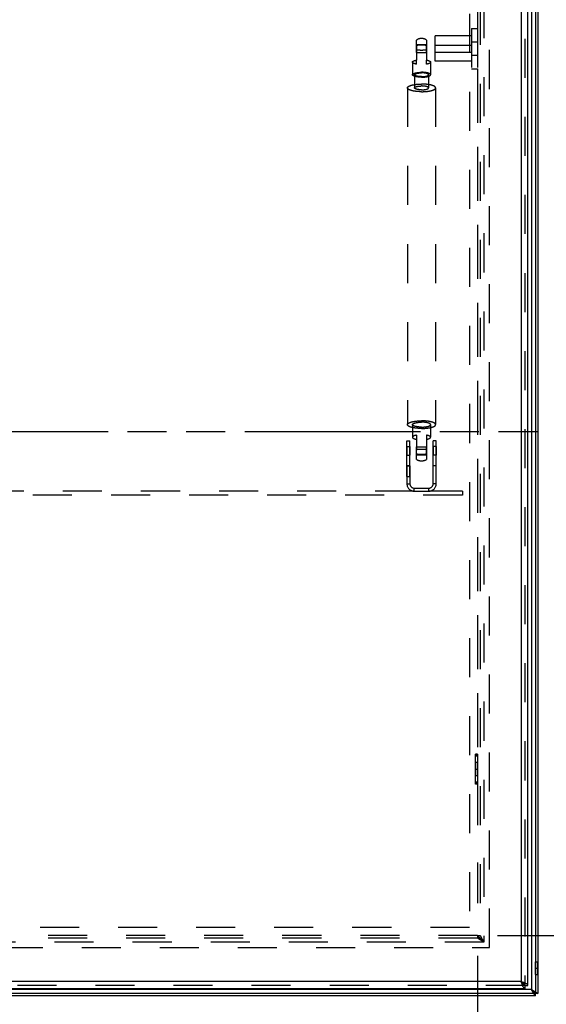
# Model space of a CAD drawing. Header units: millimetres. Extents: x 0 to 4200, y 0 to 5940.
# Tile 4 of 8: x 1463 to 1986, y 3072 to 4049. Entities that reach past the tile are written whole.
import ezdxf

# ---------------------------------------------------------------- set-up
doc = ezdxf.new("R2010")
doc.units = ezdxf.units.MM
doc.header["$LTSCALE"] = 387.2
doc.linetypes.add('HIDDEN', pattern=[0.2, 0.1, -0.1])
doc.linetypes.add('PHANTOM', pattern=[0.8, 0.45, -0.05, 0.1, -0.05, 0.1, -0.05])
doc.layers.get('0').update_dxf_attribs({"linetype": 'CONTINUOUS'})
for name, color, linetype in [('_2D-BEM', 7, 'CONTINUOUS'), ('DEFAULT_2', 8, 'HIDDEN'), ('HATCHING_BL0', 7, 'CONTINUOUS')]:
    doc.layers.add(name, color=color, linetype=linetype)
doc.styles.get("Standard").update_dxf_attribs({"font": 'txt', "width": 0.7})
doc.dimstyles.new('DIMSTYLE_1', dxfattribs={"dimtxt": 50, "dimasz": 70, "dimexe": 2, "dimexo": 1, "dimtad": 1, "dimdec": 1, "dimtxsty": 'Standard', "dimblk": '_FILLED', "dimblk1": '_FILLED', "dimblk2": '_FILLED', "dimcen": 0.09, "dimadec": 1, "dimazin": 2, "dimtp": 0.8, "dimtm": 0.8, "dimtfac": 1, "dimtdec": 1, "dimtofl": 0, "dimtmove": 0, "dimatfit": 3, "dimldrblk": '_FILLED', "dimfxl": 1, "dimtolj": 1, "dimarcsym": 0})

# ---------------------------------------------------------------- blocks, each defined once
blk = doc.blocks.new('_FILLED')
at = {"color": 0, "linetype": 'ByBlock'}
blk.add_solid([(0, 0), (-1, 0.143), (-1, -0.143)], dxfattribs=at)
blk = doc.blocks.new('*D5')
at = {"layer": '_2D-BEM', "color": 2, "linetype": 'Continuous'}
for p, q in [((917.55, 3120.25), (917.55, 2560.25)), ((1917.55, 3120.25), (1917.55, 2560.25)), ((917.55, 2600.25), (1417.55, 2600.25)), ((1917.55, 2600.25), (1417.55, 2600.25))]:
    blk.add_line(p, q, dxfattribs=at)
at = {"layer": '_2D-BEM', "color": 2, "linetype": 'Continuous', "xscale": 70, "yscale": 70, "zscale": 70, "rotation": 180}
blk.add_blockref('_FILLED', (917.55, 2600.25), dxfattribs=at)
at = {"layer": '_2D-BEM', "color": 2, "linetype": 'Continuous', "xscale": 70, "yscale": 70, "zscale": 70}
blk.add_blockref('_FILLED', (1917.55, 2600.25), dxfattribs=at)
at = {"layer": '_2D-BEM', "color": 2, "linetype": 'Continuous', "insert": (1417.55, 2662.75), "char_height": 50, "width": 219.6429, "attachment_point": 2, "line_spacing_factor": 0.9}
blk.add_mtext('1000', dxfattribs=at)
blk = doc.blocks.new('*D8')
at = {"layer": '_2D-BEM', "color": 2, "linetype": 'Continuous'}
for p, q in [((1937.55, 4140.25), (2497.55, 4140.25)), ((2457.55, 4140.25), (2457.55, 3640.25)), ((2457.55, 3140.25), (2457.55, 3640.25)), ((1937.55, 3140.25), (2497.55, 3140.25))]:
    blk.add_line(p, q, dxfattribs=at)
at = {"layer": '_2D-BEM', "color": 2, "linetype": 'Continuous', "xscale": 70, "yscale": 70, "zscale": 70}
for p, rotation in [((2457.55, 4140.25), 90), ((2457.55, 3140.25), 270)]:
    blk.add_blockref('_FILLED', p, dxfattribs=dict(at, rotation=rotation))
at = {"layer": '_2D-BEM', "color": 2, "linetype": 'Continuous', "insert": (2395.05, 3640.25), "char_height": 50, "width": 219.6429, "attachment_point": 2, "rotation": 90, "line_spacing_factor": 0.9}
blk.add_mtext('1000', dxfattribs=at)
blk = doc.blocks.new('HATCHING_BL0', base_point=(1417.55, 3481.56))
at = {"layer": 'HATCHING_BL0', "color": 7, "linetype": 'PHANTOM'}
blk.add_line((757.34, 3640.25), (2077.76, 3640.25), dxfattribs=at)

msp = doc.modelspace()

# ---------------------------------------------------------------- linework, layer by layer
at = {"color": 7, "linetype": 'Continuous'}
for p, q in [((1975.05, 4197.75), (1975.05, 3082.75)), ((1977.55, 4197.75), (1977.55, 3082.75)), ((1967.55, 3090.75), (1967.55, 4184.75)), ((870.55, 3087.75), (1964.55, 3087.75)), ((1964.55, 3090.75), (1964.55, 3087.75)), ((1964.55, 3090.75), (1967.55, 3090.75)), ((1975.05, 3082.75), (860.05, 3082.75)), ((1975.05, 3080.25), (860.05, 3080.25)), ((1971.11, 3086.69), (1971.52, 3086.28)), ((1971.52, 3086.28), (1971.11, 3086.69)), ((1971.52, 3086.28), (1971.96, 3085.84)), ((1971.96, 3085.84), (1971.52, 3086.28)), ((1971.96, 3085.84), (1972.31, 3085.49)), ((1972.31, 3085.49), (1971.96, 3085.84)), ((1972.31, 3085.49), (1972.77, 3085.03)), ((1972.77, 3085.03), (1972.31, 3085.49)), ((1973.46, 3084.34), (1973.69, 3084.11)), ((1973.69, 3084.11), (1973.46, 3084.34)), ((1973.69, 3084.11), (1973.78, 3084.02)), ((1973.78, 3084.02), (1973.69, 3084.11)), ((1973.78, 3084.02), (1974.02, 3083.78)), ((1974.02, 3083.78), (1973.78, 3084.02)), ((1974.02, 3083.78), (1974.37, 3083.43)), ((1974.37, 3083.43), (1974.02, 3083.78)), ((1974.37, 3083.43), (1974.54, 3083.26)), ((1974.54, 3083.26), (1974.37, 3083.43)), ((1974.54, 3083.26), (1975.05, 3082.75)), ((1975.05, 3082.75), (1974.54, 3083.26)), ((1977.55, 3082.75), (1975.05, 3082.75)), ((1975.05, 3080.25), (1975.05, 3082.75))]:
    msp.add_line(p, q, dxfattribs=at)
at = {"color": 9, "linetype": 'Continuous'}
for p, q in [((1960.82, 4181.02), (1960.82, 3094.48)), ((1971.11, 4166.75), (1971.11, 3086.69)), ((1960.82, 3094.48), (874.28, 3094.48)), ((1971.11, 3086.69), (863.99, 3086.69))]:
    msp.add_line(p, q, dxfattribs=at)
at = {"color": 7, "linetype": 'Continuous'}
for points in [[(1974.54, 3083.26), (1974.64, 3083.16), (1974.75, 3083.05), (1974.85, 3082.95), (1974.92, 3082.88), (1974.98, 3082.82), (1975.02, 3082.78), (1975.04, 3082.76), (1975.05, 3082.75)], [(1975.05, 3082.75), (1975.04, 3082.76), (1975.02, 3082.78), (1974.98, 3082.82), (1974.92, 3082.88), (1974.85, 3082.95), (1974.75, 3083.05), (1974.64, 3083.16), (1974.54, 3083.26)]]:
    msp.add_lwpolyline(points, dxfattribs=at)
for points, knots in [([(1964.55, 3090.75), (1964.55, 3091.08), (1964.36, 3091.59), (1963.91, 3092.18), (1963.26, 3092.83), (1962.21, 3093.6), (1961.3, 3094.17), (1960.82, 3094.48)], [0, 0, 0, 0, 0.179057, 0.285453, 0.406237, 0.686879, 1, 1, 1, 1]), ([(1964.55, 3090.75), (1964.22, 3090.75), (1963.71, 3090.94), (1963.12, 3091.39), (1962.47, 3092.04), (1961.7, 3093.09), (1961.13, 3094), (1960.82, 3094.48)], [0, 0, 0, 0, 0.179057, 0.285453, 0.406237, 0.686879, 1, 1, 1, 1]), ([(1964.55, 3087.75), (1964.39, 3087.75), (1964.02, 3087.87), (1963.56, 3088.29), (1963.1, 3088.93), (1962.65, 3089.77), (1962.19, 3090.78), (1961.57, 3092.36), (1961.12, 3093.62), (1960.82, 3094.48)], [0, 0, 0, 0, 0.060957, 0.137, 0.234853, 0.355562, 0.496894, 0.65487, 1, 1, 1, 1]), ([(1967.55, 3090.75), (1967.55, 3090.91), (1967.43, 3091.28), (1967.01, 3091.74), (1966.37, 3092.2), (1965.53, 3092.65), (1964.52, 3093.11), (1962.94, 3093.73), (1961.68, 3094.18), (1960.82, 3094.48)], [0, 0, 0, 0, 0.060957, 0.137, 0.234853, 0.355562, 0.496894, 0.65487, 1, 1, 1, 1]), ([(1972.77, 3085.03), (1972.83, 3084.97), (1973.06, 3084.74), (1973.29, 3084.51), (1973.46, 3084.34)], [0, 0, 0, 0, 0.256243, 1, 1, 1, 1]), ([(1973.46, 3084.34), (1973.4, 3084.4), (1973.17, 3084.63), (1972.95, 3084.85), (1972.77, 3085.03)], [0, 0, 0, 0, 0.243157, 1, 1, 1, 1])]:
    msp.add_open_spline(points, degree=3, knots=knots, dxfattribs=at)
at = {"layer": 'DEFAULT_2', "color": 8, "linetype": 'HIDDEN'}
for p, q in [((1971.11, 4193.81), (1971.11, 3086.69)), ((1964.55, 4184.75), (1964.55, 3090.75)), ((1960.82, 4181.02), (1960.82, 3094.48)), ((1975.05, 4166.5), (1975.05, 3114)), ((1977.55, 4166.5), (1977.55, 3114)), ((1929.55, 3128.25), (1929.55, 4152.25)), ((1923.99, 4146.69), (1923.99, 3133.81)), ((1923.99, 4146.69), (1923.99, 3133.81)), ((1909.55, 4132.25), (1909.55, 3148.25)), ((1917.55, 4140.25), (1917.55, 3140.25)), ((1917.55, 4140.25), (1917.55, 4040.25)), ((1920.05, 4140.25), (1920.05, 3140.25)), ((1920.05, 4140.25), (1920.05, 3140.25)), ((1911.55, 4040.25), (1911.55, 4000.25)), ((1911.55, 4040.25), (1917.55, 4040.25)), ((1917.55, 4040.25), (1917.55, 4000.25)), ((1857.05, 4024.25), (1857.05, 4028.7)), ((1867.05, 4028.7), (1867.05, 4024.25)), ((1911.55, 4032.75), (1875.55, 4032.75)), ((1875.55, 4023.7), (1875.55, 4032.75)), ((1911.55, 4032.75), (1911.55, 4020.25)), ((1911.55, 4026.75), (1917.55, 4026.75)), ((1911.55, 4026.75), (1911.55, 4020.25)), ((1917.55, 4026.75), (1917.55, 4020.25)), ((1857.05, 4024.25), (1867.05, 4024.25)), ((1857.05, 4024.1), (1857.05, 4024.25)), ((1857.05, 4024.24), (1857.05, 4024.25)), ((1857.05, 4024.1), (1857.05, 4024.24)), ((1857.05, 4023.24), (1857.05, 4024.1)), ((1857.05, 4023.24), (1857.05, 4024.1)), ((1857.05, 4016.25), (1857.05, 4023.24)), ((1857.05, 4023.24), (1857.05, 4008.79)), ((1857.05, 4016.25), (1867.05, 4016.25)), ((1867.05, 4024.25), (1867.05, 4024.24)), ((1867.05, 4024.1), (1867.05, 4024.25)), ((1867.05, 4024.24), (1867.05, 4024.1)), ((1867.05, 4023.24), (1867.05, 4024.1)), ((1867.05, 4024.1), (1867.05, 4023.24)), ((1867.05, 4016.25), (1867.05, 4023.24)), ((1867.05, 4023.24), (1867.05, 4008.79)), ((1875.55, 4023.7), (1911.55, 4023.7)), ((1875.55, 4020.25), (1875.55, 4023.7)), ((1875.55, 4020.25), (1875.55, 4023.7)), ((1875.55, 4016.8), (1875.55, 4020.25)), ((1875.55, 4016.8), (1875.55, 4020.25)), ((1875.55, 4016.8), (1911.55, 4016.8)), ((1875.55, 4007.75), (1875.55, 4016.8)), ((1911.55, 4023.7), (1911.55, 4020.25)), ((1911.55, 4020.25), (1911.55, 4016.8)), ((1911.55, 4020.25), (1911.55, 4007.75)), ((1911.55, 4020.25), (1911.55, 4013.75)), ((1917.55, 4020.25), (1917.55, 4013.75)), ((1853.05, 4006.77), (1853.05, 3994.26)), ((1857.05, 4004.75), (1857.05, 4008.79)), ((1867.05, 4004.75), (1867.05, 4008.79)), ((1871.05, 4006.77), (1871.05, 3994.26)), ((1911.55, 4007.75), (1875.55, 4007.75)), ((1911.55, 4013.75), (1917.55, 4013.75)), ((1911.55, 4000.25), (1917.55, 4000.25)), ((1917.55, 4000.25), (1917.55, 3320.25)), ((1855.05, 3994.26), (1855.05, 3984.49)), ((1869.05, 3994.26), (1869.05, 3984.49)), ((1848.05, 3981.21), (1848.05, 3647.12)), ((1855.05, 3984.49), (1855.05, 3981.21)), ((1869.05, 3984.49), (1869.05, 3981.21)), ((1876.05, 3981.21), (1876.05, 3647.12)), ((1853.05, 3647.12), (1853.05, 3634.6)), ((1871.05, 3647.12), (1871.05, 3634.6)), ((1857.05, 3636.62), (1857.05, 3622.18)), ((1867.05, 3636.62), (1867.05, 3622.18)), ((1847.55, 3625.37), (1847.55, 3631.12)), ((1847.55, 3631.12), (1850.55, 3631.12)), ((1847.55, 3616.87), (1847.55, 3625.37)), ((1847.55, 3625.37), (1847.55, 3616.87)), ((1847.55, 3625.37), (1850.55, 3625.37)), ((1850.55, 3625.37), (1850.55, 3631.12)), ((1850.55, 3616.87), (1850.55, 3625.37)), ((1850.55, 3625.37), (1850.55, 3616.87)), ((1857.05, 3625.12), (1867.05, 3625.12)), ((1857.05, 3624.97), (1857.05, 3625.12)), ((1857.05, 3622.18), (1857.05, 3624.97)), ((1867.05, 3624.97), (1867.05, 3625.12)), ((1867.05, 3622.18), (1867.05, 3624.97)), ((1873.55, 3625.37), (1873.55, 3631.12)), ((1876.55, 3631.12), (1873.55, 3631.12)), ((1873.55, 3616.87), (1873.55, 3625.37)), ((1873.55, 3625.37), (1873.55, 3616.87)), ((1876.55, 3625.37), (1873.55, 3625.37)), ((1876.55, 3625.37), (1876.55, 3631.12)), ((1876.55, 3616.87), (1876.55, 3625.37)), ((1876.55, 3625.37), (1876.55, 3616.87)), ((1847.55, 3606.62), (1847.55, 3616.87)), ((1847.55, 3616.87), (1850.55, 3616.87)), ((1850.55, 3606.62), (1850.55, 3616.87)), ((1857.05, 3617.12), (1857.05, 3622.18)), ((1857.05, 3612.67), (1857.05, 3622.18)), ((1857.05, 3617.12), (1867.05, 3617.12)), ((1867.05, 3617.12), (1867.05, 3622.18)), ((1867.05, 3622.18), (1867.05, 3612.67)), ((1873.55, 3606.12), (1873.55, 3616.87)), ((1876.55, 3616.87), (1873.55, 3616.87)), ((1876.55, 3606.12), (1876.55, 3616.87)), ((1847.55, 3606.12), (1847.55, 3606.62)), ((1847.55, 3606.12), (1847.55, 3606.62)), ((1847.55, 3606.62), (1850.55, 3606.62)), ((1847.55, 3606.12), (1847.55, 3588.37)), ((1847.55, 3606.12), (1850.55, 3606.12)), ((1850.55, 3606.12), (1847.55, 3606.12)), ((1847.55, 3595.62), (1847.55, 3606.12)), ((1850.55, 3606.12), (1850.55, 3606.62)), ((1850.55, 3606.12), (1850.55, 3606.62)), ((1850.55, 3606.12), (1850.55, 3588.37)), ((1850.55, 3595.62), (1850.55, 3606.12)), ((1873.55, 3588.37), (1873.55, 3606.12)), ((1876.55, 3606.12), (1873.55, 3606.12)), ((1876.55, 3606.12), (1873.55, 3606.12)), ((1876.55, 3588.37), (1876.55, 3606.12)), ((1847.55, 3595.62), (1850.55, 3595.62)), ((1847.55, 3588.37), (1850.55, 3588.37)), ((1876.55, 3588.37), (1873.55, 3588.37)), ((1902.55, 3577.12), (932.55, 3577.12)), ((1854.8, 3581.12), (984.8, 3581.12)), ((1854.8, 3584.12), (1869.3, 3584.12)), ((1854.8, 3581.12), (1854.8, 3584.12)), ((1854.8, 3581.12), (1869.3, 3581.12)), ((1869.3, 3581.12), (1869.3, 3584.12)), ((1902.55, 3581.12), (1869.3, 3581.12)), ((1902.55, 3581.12), (1902.55, 3577.12)), ((1917.55, 3320.25), (1915.55, 3320.25)), ((1917.55, 3320.25), (1915.55, 3320.25)), ((1915.55, 3318.25), (1915.55, 3320.25)), ((1917.55, 3319.38), (1915.55, 3319.38)), ((1915.55, 3292.25), (1915.55, 3318.25)), ((1917.55, 3318.25), (1915.55, 3318.25)), ((1917.55, 3311.75), (1915.55, 3311.75)), ((1915.55, 3311.75), (1915.55, 3305.25)), ((1917.55, 3320.25), (1917.55, 3290.25)), ((1917.55, 3311.75), (1917.55, 3305.25)), ((1915.55, 3305.25), (1917.55, 3305.25)), ((1915.55, 3305.25), (1915.55, 3298.75)), ((1915.55, 3305.25), (1917.55, 3305.25)), ((1917.55, 3305.25), (1917.55, 3298.75)), ((1917.55, 3298.75), (1915.55, 3298.75)), ((1915.55, 3290.25), (1915.55, 3292.25)), ((1917.55, 3292.25), (1915.55, 3292.25)), ((1917.55, 3291.12), (1915.55, 3291.12)), ((1917.55, 3290.25), (1915.55, 3290.25)), ((1917.55, 3290.25), (1915.55, 3290.25)), ((1917.55, 3290.25), (1917.55, 3140.25)), ((1909.55, 3148.25), (925.55, 3148.25)), ((1917.55, 3137.75), (917.55, 3137.75)), ((1917.55, 3137.75), (917.55, 3137.75)), ((1917.55, 3140.25), (1452.55, 3140.25)), ((1917.55, 3140.25), (1452.55, 3140.25)), ((1917.55, 3140.25), (1920.05, 3140.25)), ((1917.55, 3140.25), (1917.55, 3137.75)), ((1919.38, 3138.42), (1917.55, 3140.25)), ((1917.55, 3140.25), (1920.05, 3140.25)), ((1917.55, 3140.25), (1917.55, 3137.75)), ((1917.55, 3140.25), (1919.38, 3138.42)), ((1923.99, 3133.81), (1917.55, 3137.75)), ((1920.05, 3140.25), (1923.99, 3133.81)), ((1920.93, 3136.87), (1920.8, 3137)), ((1920.8, 3137), (1920.93, 3136.87)), ((1921.44, 3136.36), (1920.93, 3136.87)), ((1920.93, 3136.87), (1921.44, 3136.36)), ((1922.23, 3135.57), (1921.44, 3136.36)), ((1921.44, 3136.36), (1922.23, 3135.57)), ((905.55, 3128.25), (1929.55, 3128.25)), ((1923.99, 3133.81), (911.11, 3133.81)), ((1923.99, 3133.81), (911.11, 3133.81)), ((1922.61, 3135.19), (1922.23, 3135.57)), ((1922.23, 3135.57), (1922.61, 3135.19)), ((1923.99, 3133.81), (1922.61, 3135.19)), ((1922.61, 3135.19), (1923.99, 3133.81)), ((1975.05, 3114), (1977.55, 3114)), ((1975.05, 3114), (1975.05, 3107.75)), ((1975.05, 3107.75), (1975.05, 3114)), ((1975.05, 3107.75), (1977.55, 3107.75)), ((1975.05, 3107.75), (1975.05, 3101.5)), ((1975.05, 3101.5), (1975.05, 3107.75)), ((1975.05, 3107.75), (1977.55, 3107.75)), ((1977.55, 3114), (1977.55, 3107.75)), ((1977.55, 3107.75), (1977.55, 3114)), ((1977.55, 3107.75), (1977.55, 3101.5)), ((1977.55, 3101.5), (1977.55, 3107.75)), ((1975.05, 3101.5), (1977.55, 3101.5)), ((1975.05, 3101.5), (1975.05, 3082.75)), ((1977.55, 3101.5), (1977.55, 3082.75)), ((1964.55, 3090.75), (870.55, 3090.75)), ((1960.82, 3094.48), (874.28, 3094.48)), ((1975.05, 3082.75), (860.05, 3082.75)), ((1975.05, 3080.25), (860.05, 3080.25)), ((1971.11, 3086.69), (863.99, 3086.69)), ((1971.11, 3086.69), (1977.55, 3082.75)), ((1975.05, 3080.25), (1971.11, 3086.69)), ((1977.55, 3082.75), (1975.05, 3082.75)), ((1975.05, 3080.25), (1975.05, 3082.75))]:
    msp.add_line(p, q, dxfattribs=at)
for points in [[(1919.38, 3138.42), (1919.28, 3138.52), (1918.97, 3138.83), (1918.71, 3139.09), (1918.47, 3139.33), (1918.27, 3139.53), (1918.09, 3139.71), (1917.94, 3139.86), (1917.82, 3139.98), (1917.72, 3140.08), (1917.64, 3140.16), (1917.59, 3140.21), (1917.56, 3140.24), (1917.55, 3140.25)], [(1917.55, 3140.25), (1917.56, 3140.24), (1917.59, 3140.21), (1917.64, 3140.16), (1917.72, 3140.08), (1917.82, 3139.98), (1917.94, 3139.86), (1918.09, 3139.71), (1918.27, 3139.53), (1918.47, 3139.33), (1918.71, 3139.09), (1918.97, 3138.83), (1919.28, 3138.52), (1919.38, 3138.42)], [(1923.99, 3133.81), (1923.25, 3134.26), (1922.53, 3134.7), (1921.85, 3135.12), (1921.21, 3135.51), (1920.63, 3135.87), (1920.11, 3136.18), (1919.66, 3136.46), (1919.26, 3136.7), (1918.92, 3136.91), (1918.63, 3137.09), (1918.39, 3137.24), (1918.18, 3137.36), (1918.02, 3137.46), (1917.88, 3137.55), (1917.77, 3137.61), (1917.69, 3137.67), (1917.63, 3137.7), (1917.58, 3137.73), (1917.56, 3137.75), (1917.55, 3137.75)], [(1920.05, 3140.25), (1920.05, 3140.24), (1920.07, 3140.22), (1920.1, 3140.17), (1920.13, 3140.11), (1920.19, 3140.03), (1920.25, 3139.92), (1920.34, 3139.78), (1920.44, 3139.62), (1920.56, 3139.41), (1920.71, 3139.17), (1920.89, 3138.88), (1921.1, 3138.54), (1921.34, 3138.14), (1921.62, 3137.69), (1921.93, 3137.17), (1922.29, 3136.59), (1922.68, 3135.95), (1923.1, 3135.27), (1923.54, 3134.55), (1923.99, 3133.81)], [(1923.99, 3133.81), (1923.42, 3134.38), (1922.87, 3134.93), (1922.61, 3135.19)], [(1922.61, 3135.19), (1922.87, 3134.93), (1923.42, 3134.38), (1923.99, 3133.81)], [(1971.11, 3086.69), (1971.61, 3086.38), (1972.11, 3086.08), (1972.61, 3085.77), (1973.09, 3085.48), (1973.56, 3085.19), (1974, 3084.92), (1974.43, 3084.66), (1974.83, 3084.41), (1975.21, 3084.18), (1975.56, 3083.97), (1975.88, 3083.77), (1976.17, 3083.59), (1976.44, 3083.43), (1976.67, 3083.29), (1976.88, 3083.16), (1977.06, 3083.05), (1977.21, 3082.96), (1977.33, 3082.88), (1977.43, 3082.83), (1977.49, 3082.78), (1977.53, 3082.76), (1977.55, 3082.75)], [(1975.05, 3080.25), (1975.04, 3080.27), (1975.02, 3080.31), (1974.97, 3080.37), (1974.92, 3080.47), (1974.84, 3080.59), (1974.75, 3080.74), (1974.64, 3080.92), (1974.51, 3081.13), (1974.37, 3081.36), (1974.21, 3081.63), (1974.03, 3081.92), (1973.83, 3082.24), (1973.62, 3082.59), (1973.39, 3082.97), (1973.14, 3083.37), (1972.88, 3083.8), (1972.61, 3084.24), (1972.32, 3084.71), (1972.03, 3085.19), (1971.72, 3085.68), (1971.42, 3086.19), (1971.11, 3086.69)]]:
    msp.add_lwpolyline(points, dxfattribs=at)
for centre, radius, start, end in [((1862.05, 4021.21), 9, 90, 123.749), ((1862.05, 4021.21), 9, 56.251, 90), ((1862.05, 3620.16), 9, 236.251, 270), ((1862.05, 3620.16), 9, 270, 303.749), ((1854.8, 3588.37), 7.25, 180, 270), ((1854.8, 3588.37), 4.25, 180, 270), ((1869.3, 3588.37), 7.25, 270, 360), ((1869.3, 3588.37), 4.25, 270, 360)]:
    msp.add_arc(centre, radius, start, end, dxfattribs=at)
for points, knots in [([(1862.05, 4023.65), (1861.61, 4023.65), (1859.94, 4023.61), (1858.26, 4023.46), (1857.05, 4023.24)], [0, 0, 0, 0, 0.263097, 1, 1, 1, 1]), ([(1857.05, 4019.19), (1857.43, 4019.12), (1859.09, 4018.87), (1860.76, 4018.78), (1862.05, 4018.78)], [0, 0, 0, 0, 0.232154, 1, 1, 1, 1]), ([(1867.05, 4023.24), (1866.67, 4023.31), (1865.01, 4023.55), (1863.33, 4023.65), (1862.05, 4023.65)], [0, 0, 0, 0, 0.232154, 1, 1, 1, 1]), ([(1862.05, 4018.78), (1862.49, 4018.78), (1864.16, 4018.82), (1865.83, 4018.97), (1867.05, 4019.19)], [0, 0, 0, 0, 0.263097, 1, 1, 1, 1]), ([(1853.05, 4006.77), (1853.05, 4006.99), (1853.25, 4007.34), (1853.67, 4007.67), (1854.35, 4008.07), (1855.49, 4008.47), (1856.49, 4008.69), (1857.05, 4008.79)], [0, 0, 0, 0, 0.138384, 0.231732, 0.345438, 0.634978, 1, 1, 1, 1]), ([(1857.05, 4004.75), (1856.49, 4004.85), (1855.49, 4005.08), (1854.35, 4005.48), (1853.67, 4005.87), (1853.25, 4006.2), (1853.05, 4006.56), (1853.05, 4006.77)], [0, 0, 0, 0, 0.365022, 0.654562, 0.768268, 0.861616, 1, 1, 1, 1]), ([(1867.05, 4008.79), (1867.61, 4008.69), (1868.61, 4008.47), (1869.75, 4008.07), (1870.43, 4007.67), (1870.85, 4007.34), (1871.05, 4006.99), (1871.05, 4006.77)], [0, 0, 0, 0, 0.365022, 0.654562, 0.768268, 0.861616, 1, 1, 1, 1]), ([(1871.05, 4006.77), (1871.05, 4006.56), (1870.85, 4006.2), (1870.43, 4005.87), (1869.75, 4005.48), (1868.61, 4005.08), (1867.61, 4004.85), (1867.05, 4004.75)], [0, 0, 0, 0, 0.138384, 0.231732, 0.345438, 0.634978, 1, 1, 1, 1]), ([(1853.05, 3994.26), (1853.05, 3994.64), (1853.67, 3995.22), (1854.63, 3995.65), (1855.75, 3996.02), (1857.1, 3996.3), (1859.22, 3996.61), (1860.9, 3996.69), (1862.05, 3996.69)], [0, 0, 0, 0, 0.119322, 0.215553, 0.337235, 0.481489, 0.643832, 1, 1, 1, 1]), ([(1855.05, 3994.26), (1855.05, 3994.56), (1855.53, 3995), (1856.27, 3995.34), (1857.54, 3995.75), (1859.49, 3996.06), (1861.15, 3996.15), (1862.05, 3996.15)], [0, 0, 0, 0, 0.119348, 0.215599, 0.337307, 0.643755, 1, 1, 1, 1]), ([(1871.05, 3994.26), (1871.05, 3994.64), (1870.43, 3995.22), (1869.47, 3995.65), (1868.34, 3996.02), (1866.99, 3996.3), (1864.87, 3996.61), (1863.2, 3996.69), (1862.05, 3996.69)], [0, 0, 0, 0, 0.119322, 0.215553, 0.337235, 0.481489, 0.643832, 1, 1, 1, 1]), ([(1869.05, 3994.26), (1869.05, 3994.56), (1868.56, 3995), (1867.82, 3995.34), (1866.55, 3995.75), (1864.61, 3996.06), (1862.94, 3996.15), (1862.05, 3996.15)], [0, 0, 0, 0, 0.119348, 0.215599, 0.337307, 0.643755, 1, 1, 1, 1]), ([(1855.05, 3992.73), (1854.76, 3992.83), (1854.24, 3993.02), (1853.6, 3993.39), (1853.17, 3993.78), (1853.05, 3994.11), (1853.05, 3994.26)], [0, 0, 0, 0, 0.348959, 0.626627, 0.836721, 1, 1, 1, 1]), ([(1862.05, 3992.36), (1861.15, 3992.36), (1859.49, 3992.45), (1857.54, 3992.76), (1856.27, 3993.17), (1855.53, 3993.51), (1855.05, 3993.96), (1855.05, 3994.26)], [0, 0, 0, 0, 0.356245, 0.662693, 0.784401, 0.880652, 1, 1, 1, 1]), ([(1862.05, 3991.82), (1860.75, 3991.82), (1858.88, 3991.93), (1856.55, 3992.31), (1855.51, 3992.57), (1855.05, 3992.73)], [0, 0, 0, 0, 0.548798, 0.792032, 1, 1, 1, 1]), ([(1862.05, 3992.36), (1862.94, 3992.36), (1864.61, 3992.45), (1866.55, 3992.76), (1867.82, 3993.17), (1868.56, 3993.51), (1869.05, 3993.96), (1869.05, 3994.26)], [0, 0, 0, 0, 0.356245, 0.662693, 0.784401, 0.880652, 1, 1, 1, 1]), ([(1862.05, 3991.82), (1863.34, 3991.82), (1865.22, 3991.93), (1867.55, 3992.31), (1868.58, 3992.57), (1869.05, 3992.73)], [0, 0, 0, 0, 0.548798, 0.792032, 1, 1, 1, 1]), ([(1869.05, 3992.73), (1869.34, 3992.83), (1869.86, 3993.02), (1870.5, 3993.39), (1870.93, 3993.78), (1871.05, 3994.11), (1871.05, 3994.26)], [0, 0, 0, 0, 0.348959, 0.626627, 0.836721, 1, 1, 1, 1]), ([(1848.05, 3981.21), (1848.05, 3981.47), (1848.23, 3981.9), (1848.66, 3982.34), (1849.34, 3982.84), (1850.51, 3983.4), (1852.25, 3983.95), (1854.36, 3984.4), (1857.65, 3984.87), (1860.26, 3984.99), (1862.05, 3984.99)], [0, 0, 0, 0, 0.051936, 0.084404, 0.122755, 0.218611, 0.339818, 0.48351, 0.64522, 1, 1, 1, 1]), ([(1862.05, 3977.43), (1860.26, 3977.43), (1857.65, 3977.56), (1854.36, 3978.02), (1852.25, 3978.48), (1850.51, 3979.03), (1849.34, 3979.58), (1848.66, 3980.08), (1848.23, 3980.53), (1848.05, 3980.95), (1848.05, 3981.21)], [0, 0, 0, 0, 0.35478, 0.51649, 0.660182, 0.781389, 0.877245, 0.915596, 0.948064, 1, 1, 1, 1]), ([(1855.05, 3981.21), (1855.05, 3981.51), (1855.53, 3981.96), (1856.27, 3982.3), (1857.54, 3982.71), (1859.49, 3983.02), (1861.15, 3983.1), (1862.05, 3983.1)], [0, 0, 0, 0, 0.119348, 0.215599, 0.337307, 0.643755, 1, 1, 1, 1]), ([(1862.05, 3979.32), (1861.15, 3979.32), (1859.49, 3979.41), (1857.54, 3979.72), (1856.27, 3980.13), (1855.53, 3980.47), (1855.05, 3980.91), (1855.05, 3981.21)], [0, 0, 0, 0, 0.356245, 0.662693, 0.784401, 0.880652, 1, 1, 1, 1]), ([(1876.05, 3981.21), (1876.05, 3981.47), (1875.86, 3981.9), (1875.43, 3982.34), (1874.75, 3982.84), (1873.58, 3983.4), (1871.85, 3983.95), (1869.74, 3984.4), (1866.44, 3984.87), (1863.84, 3984.99), (1862.05, 3984.99)], [0, 0, 0, 0, 0.051936, 0.084404, 0.122755, 0.218611, 0.339818, 0.48351, 0.64522, 1, 1, 1, 1]), ([(1869.05, 3981.21), (1869.05, 3981.51), (1868.56, 3981.96), (1867.82, 3982.3), (1866.55, 3982.71), (1864.61, 3983.02), (1862.94, 3983.1), (1862.05, 3983.1)], [0, 0, 0, 0, 0.119348, 0.215599, 0.337307, 0.643755, 1, 1, 1, 1]), ([(1862.05, 3979.32), (1862.94, 3979.32), (1864.61, 3979.41), (1866.55, 3979.72), (1867.82, 3980.13), (1868.56, 3980.47), (1869.05, 3980.91), (1869.05, 3981.21)], [0, 0, 0, 0, 0.356245, 0.662693, 0.784401, 0.880652, 1, 1, 1, 1]), ([(1862.05, 3977.43), (1863.84, 3977.43), (1866.44, 3977.56), (1869.74, 3978.02), (1871.85, 3978.48), (1873.58, 3979.03), (1874.75, 3979.58), (1875.43, 3980.08), (1875.86, 3980.53), (1876.05, 3980.95), (1876.05, 3981.21)], [0, 0, 0, 0, 0.35478, 0.51649, 0.660182, 0.781389, 0.877245, 0.915596, 0.948064, 1, 1, 1, 1]), ([(1848.05, 3647.12), (1848.05, 3647.38), (1848.23, 3647.8), (1848.66, 3648.24), (1849.34, 3648.75), (1850.51, 3649.3), (1852.25, 3649.85), (1854.36, 3650.3), (1857.65, 3650.77), (1860.26, 3650.9), (1862.05, 3650.9)], [0, 0, 0, 0, 0.051936, 0.084404, 0.122755, 0.218611, 0.339818, 0.48351, 0.64522, 1, 1, 1, 1]), ([(1853.04, 3644.22), (1852.33, 3644.38), (1851.33, 3644.65), (1850.1, 3645.13), (1849, 3645.67), (1848.05, 3646.43), (1848.05, 3647.12)], [0, 0, 0, 0, 0.365577, 0.520234, 0.654804, 1, 1, 1, 1]), ([(1862.05, 3643.33), (1860.45, 3643.33), (1857.43, 3643.47), (1854.43, 3643.91), (1853.04, 3644.22)], [0, 0, 0, 0, 0.529417, 1, 1, 1, 1]), ([(1853.05, 3647.12), (1853.05, 3647.5), (1853.67, 3648.08), (1854.63, 3648.51), (1855.75, 3648.88), (1857.1, 3649.16), (1859.22, 3649.47), (1860.9, 3649.55), (1862.05, 3649.55)], [0, 0, 0, 0, 0.119322, 0.215553, 0.337235, 0.481489, 0.643832, 1, 1, 1, 1]), ([(1862.05, 3644.68), (1860.9, 3644.68), (1859.22, 3644.77), (1857.1, 3645.07), (1855.75, 3645.36), (1854.63, 3645.72), (1853.67, 3646.16), (1853.05, 3646.73), (1853.05, 3647.12)], [0, 0, 0, 0, 0.356168, 0.518511, 0.662765, 0.784447, 0.880678, 1, 1, 1, 1]), ([(1876.05, 3647.12), (1876.05, 3647.38), (1875.86, 3647.8), (1875.43, 3648.24), (1874.75, 3648.75), (1873.58, 3649.3), (1871.85, 3649.85), (1869.74, 3650.3), (1866.44, 3650.77), (1863.84, 3650.9), (1862.05, 3650.9)], [0, 0, 0, 0, 0.051936, 0.084404, 0.122755, 0.218611, 0.339818, 0.48351, 0.64522, 1, 1, 1, 1]), ([(1871.05, 3647.12), (1871.05, 3647.5), (1870.43, 3648.08), (1869.47, 3648.51), (1868.34, 3648.88), (1866.99, 3649.16), (1864.87, 3649.47), (1863.2, 3649.55), (1862.05, 3649.55)], [0, 0, 0, 0, 0.119322, 0.215553, 0.337235, 0.481489, 0.643832, 1, 1, 1, 1]), ([(1862.05, 3644.68), (1863.2, 3644.68), (1864.87, 3644.77), (1866.99, 3645.07), (1868.34, 3645.36), (1869.47, 3645.72), (1870.43, 3646.16), (1871.05, 3646.73), (1871.05, 3647.12)], [0, 0, 0, 0, 0.356168, 0.518511, 0.662765, 0.784447, 0.880678, 1, 1, 1, 1]), ([(1862.05, 3643.33), (1863.65, 3643.33), (1866.67, 3643.47), (1869.67, 3643.91), (1871.05, 3644.22)], [0, 0, 0, 0, 0.529417, 1, 1, 1, 1]), ([(1871.05, 3644.22), (1871.76, 3644.38), (1872.76, 3644.65), (1873.99, 3645.13), (1875.09, 3645.67), (1876.05, 3646.43), (1876.05, 3647.12)], [0, 0, 0, 0, 0.365577, 0.520234, 0.654804, 1, 1, 1, 1]), ([(1857.05, 3636.62), (1856.49, 3636.52), (1855.49, 3636.3), (1854.35, 3635.89), (1853.67, 3635.5), (1853.25, 3635.17), (1853.05, 3634.82), (1853.05, 3634.6)], [0, 0, 0, 0, 0.365022, 0.654562, 0.768268, 0.861616, 1, 1, 1, 1]), ([(1853.05, 3634.6), (1853.05, 3634.38), (1853.25, 3634.03), (1853.67, 3633.7), (1854.35, 3633.31), (1855.49, 3632.9), (1856.49, 3632.68), (1857.05, 3632.58)], [0, 0, 0, 0, 0.138384, 0.231732, 0.345438, 0.634978, 1, 1, 1, 1]), ([(1871.05, 3634.6), (1871.05, 3634.82), (1870.85, 3635.17), (1870.43, 3635.5), (1869.75, 3635.89), (1868.61, 3636.3), (1867.61, 3636.52), (1867.05, 3636.62)], [0, 0, 0, 0, 0.138384, 0.231732, 0.345438, 0.634978, 1, 1, 1, 1]), ([(1867.05, 3632.58), (1867.61, 3632.68), (1868.61, 3632.9), (1869.75, 3633.31), (1870.43, 3633.7), (1870.85, 3634.03), (1871.05, 3634.38), (1871.05, 3634.6)], [0, 0, 0, 0, 0.365022, 0.654562, 0.768268, 0.861616, 1, 1, 1, 1]), ([(1862.05, 3622.59), (1861.61, 3622.59), (1859.94, 3622.56), (1858.26, 3622.4), (1857.05, 3622.18)], [0, 0, 0, 0, 0.263097, 1, 1, 1, 1]), ([(1857.05, 3618.14), (1857.43, 3618.07), (1859.09, 3617.82), (1860.76, 3617.73), (1862.05, 3617.73)], [0, 0, 0, 0, 0.232154, 1, 1, 1, 1]), ([(1867.05, 3622.18), (1866.67, 3622.25), (1865.01, 3622.5), (1863.33, 3622.59), (1862.05, 3622.59)], [0, 0, 0, 0, 0.232154, 1, 1, 1, 1]), ([(1862.05, 3617.73), (1862.49, 3617.73), (1864.16, 3617.76), (1865.83, 3617.92), (1867.05, 3618.14)], [0, 0, 0, 0, 0.263097, 1, 1, 1, 1]), ([(1919.94, 3137.86), (1919.89, 3137.91), (1919.7, 3138.1), (1919.51, 3138.28), (1919.38, 3138.42)], [0, 0, 0, 0, 0.256413, 1, 1, 1, 1]), ([(1919.38, 3138.42), (1919.42, 3138.38), (1919.61, 3138.19), (1919.8, 3138), (1919.94, 3137.86)], [0, 0, 0, 0, 0.243278, 1, 1, 1, 1]), ([(1920.8, 3137), (1920.73, 3137.07), (1920.44, 3137.36), (1920.15, 3137.65), (1919.94, 3137.86)], [0, 0, 0, 0, 0.255976, 1, 1, 1, 1]), ([(1919.94, 3137.86), (1920.01, 3137.79), (1920.3, 3137.5), (1920.58, 3137.22), (1920.8, 3137)], [0, 0, 0, 0, 0.243598, 1, 1, 1, 1])]:
    msp.add_open_spline(points, degree=3, knots=knots, dxfattribs=at)

# ---------------------------------------------------------------- block references
at = {"layer": 'HATCHING_BL0'}
msp.add_blockref('HATCHING_BL0', (1417.55, 3481.56), dxfattribs=at)

# ---------------------------------------------------------------- dimensions: what is measured, and where the dimension line sits
at = {"layer": '_2D-BEM', "color": 2, "linetype": 'Continuous'}
dim = msp.add_linear_dim(base=(2457.55, 3140.25), p1=(1936.55, 4140.25), p2=(1936.55, 3140.25), angle=270, dimstyle='DIMSTYLE_1', dxfattribs=at)
dim.commit()
dim.dimension.update_dxf_attribs({"geometry": '*D8', "text_midpoint": (2457.55, 3633.11), "dimtype": 160})
dim = msp.add_linear_dim(base=(1917.55, 2600.25), p1=(917.55, 3121.25), p2=(1917.55, 3121.25), dimstyle='DIMSTYLE_1', dxfattribs=at)
dim.commit()
dim.dimension.update_dxf_attribs({"geometry": '*D5', "text_midpoint": (1410.41, 2600.25), "dimtype": 160})

doc.saveas('drawing.dxf')
